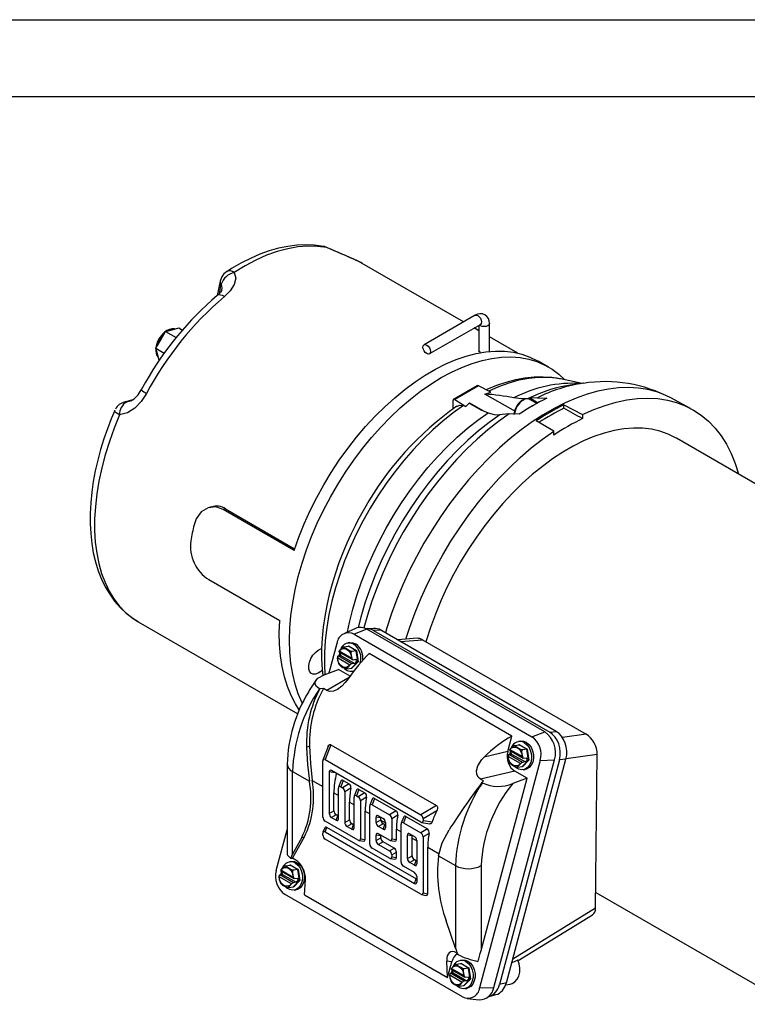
# Model space of a CAD drawing. Header units: inches. Extents: x 0 to 11, y 0 to 8.5.
# Tile 8 of 9: x 6.2 to 8.6, y 5.3 to 8.5. Entities that reach past the tile are written whole.
import ezdxf

# ---------------------------------------------------------------- set-up
doc = ezdxf.new("R2010")
doc.units = ezdxf.units.IN
doc.header["$MEASUREMENT"] = 0
doc.layers.add('TEXT', color=140, linetype='Continuous', lineweight=25)

msp = doc.modelspace()

# ---------------------------------------------------------------- linework, layer by layer
at = {"color": 7, "linetype": 'Continuous'}
msp.add_line((0.0001, 8.50011), (11.0001, 8.50011), dxfattribs=at)
for p, q in [((7.21297, 7.75621), (7.2109, 7.75653)), ((7.32684, 7.70502), (7.31143, 7.71316)), ((7.65758, 7.51409), (7.32684, 7.70502)), ((6.86326, 7.64678), (6.85373, 7.60021)), ((6.86062, 7.60675), (6.86674, 7.6367)), ((6.86775, 7.61726), (6.86742, 7.61569)), ((7.69508, 7.53574), (7.52846, 7.43955)), ((6.68524, 7.48277), (6.7068, 7.48854)), ((6.7068, 7.48854), (6.72836, 7.49432)), ((6.72836, 7.49432), (6.74001, 7.48759)), ((7.54568, 7.40972), (7.71231, 7.50591)), ((7.70735, 7.48536), (7.69203, 7.4942)), ((7.70735, 7.50304), (7.70735, 7.41959)), ((7.7418, 7.41746), (7.7418, 7.50877)), ((6.65368, 7.42809), (6.66946, 7.45543)), ((6.66946, 7.45543), (6.68524, 7.48277)), ((6.68524, 7.48277), (6.71951, 7.46298)), ((7.83414, 7.41217), (7.7418, 7.46547)), ((6.65368, 7.42809), (6.68104, 7.4123)), ((6.65945, 7.40653), (6.65368, 7.42809)), ((6.66431, 7.38839), (6.65945, 7.40653)), ((7.93427, 7.36686), (7.90087, 7.38615)), ((7.97376, 7.32789), (7.97088, 7.32846)), ((8.04445, 7.31349), (7.97376, 7.32789)), ((6.61986, 7.31762), (6.60574, 7.29201)), ((7.70138, 7.30551), (7.62461, 7.2612)), ((7.70643, 7.30524), (7.62916, 7.26063)), ((7.74627, 7.2853), (7.70643, 7.30524)), ((8.04894, 7.3141), (8.01206, 7.30907)), ((7.62916, 7.26063), (7.66503, 7.2384)), ((7.72653, 7.27858), (7.74627, 7.2853)), ((7.86788, 7.26406), (7.87567, 7.26481)), ((7.89629, 7.24788), (7.87326, 7.26118)), ((7.89814, 7.26672), (7.87567, 7.26481)), ((7.87567, 7.26481), (7.9003, 7.25008)), ((7.89814, 7.26672), (7.9289, 7.26478)), ((8.39815, 7.23146), (8.3333, 7.26618)), ((6.57831, 7.25969), (6.55151, 7.25251)), ((6.55858, 7.25335), (6.57401, 7.25748)), ((6.56814, 7.2555), (6.55858, 7.25335)), ((6.57195, 7.25636), (6.56814, 7.2555)), ((7.62268, 7.25675), (7.62268, 7.23028)), ((7.66503, 7.2384), (7.65689, 7.24099)), ((7.66503, 7.2384), (7.67651, 7.24971)), ((7.67651, 7.24971), (7.72043, 7.22548)), ((7.98486, 7.24345), (8.04557, 7.21184)), ((7.98486, 7.23208), (7.98486, 7.24345)), ((7.7833, 7.21148), (7.77567, 7.21083)), ((7.80657, 7.21385), (7.7833, 7.21148)), ((7.83843, 7.21255), (7.80657, 7.21385)), ((8.04557, 7.21184), (8.04557, 7.19868)), ((7.95143, 7.1575), (7.89382, 7.19089)), ((7.95143, 7.14433), (7.95143, 7.1575)), ((9.42889, 6.51285), (8.35219, 7.13441)), ((6.83528, 6.91051), (6.82777, 6.90849)), ((6.88095, 6.90405), (6.87343, 6.90203)), ((7.10449, 6.76864), (6.87343, 6.90203)), ((6.88095, 6.90405), (7.10629, 6.77397)), ((6.8266, 6.67316), (7.05766, 6.53977)), ((6.59617, 6.53575), (7.11658, 6.23533)), ((7.30489, 6.51385), (7.26871, 6.49783)), ((7.34181, 6.5111), (7.30005, 6.4955)), ((7.30005, 6.4955), (7.88049, 6.16042)), ((7.36397, 6.51424), (7.34024, 6.51302)), ((7.92225, 6.17602), (7.34181, 6.5111)), ((7.38738, 6.50825), (7.36365, 6.50703)), ((7.36365, 6.50703), (7.93826, 6.17532)), ((7.95944, 6.17801), (7.38738, 6.50825)), ((7.21852, 6.36873), (7.24455, 6.46633)), ((7.28668, 6.46753), (7.28014, 6.4665)), ((7.50614, 6.48163), (7.44289, 6.4762)), ((7.45188, 6.47102), (7.52301, 6.47712)), ((7.52301, 6.47712), (8.05762, 6.16849)), ((7.24813, 6.42421), (7.25716, 6.42562)), ((7.25064, 6.43778), (7.29523, 6.41204)), ((7.2519, 6.44034), (7.25143, 6.44023)), ((7.2519, 6.44034), (7.29236, 6.41698)), ((7.25245, 6.42488), (7.25356, 6.43609)), ((7.25592, 6.43411), (7.2563, 6.43451)), ((7.25716, 6.42562), (7.25592, 6.43411)), ((7.25716, 6.42562), (7.30212, 6.39967)), ((7.26721, 6.45367), (7.2818, 6.45596)), ((7.2813, 6.45589), (7.28209, 6.4567)), ((7.2818, 6.45596), (7.28209, 6.4567)), ((7.30731, 6.44123), (7.2818, 6.45596)), ((7.28209, 6.4567), (7.30809, 6.44169)), ((7.30731, 6.44123), (7.29273, 6.43894)), ((7.30809, 6.44169), (7.30731, 6.44123)), ((7.31251, 6.40553), (7.30731, 6.44123)), ((7.30809, 6.44169), (7.31339, 6.40531)), ((7.81523, 6.16264), (7.34893, 6.43183)), ((7.24563, 6.41849), (7.24592, 6.41793)), ((7.28638, 6.39457), (7.24592, 6.41793)), ((7.2931, 6.39825), (7.24813, 6.42421)), ((7.24967, 6.3991), (7.2518, 6.39575)), ((7.28638, 6.39457), (7.28688, 6.39468)), ((7.2922, 6.38455), (7.31251, 6.40553)), ((7.29267, 6.41642), (7.29236, 6.41698)), ((7.31339, 6.40531), (7.29269, 6.38394)), ((7.30212, 6.39967), (7.2931, 6.39825)), ((7.29669, 6.41173), (7.30572, 6.41315)), ((7.30695, 6.40465), (7.30212, 6.39967)), ((7.30572, 6.41315), (7.30695, 6.40465)), ((7.30695, 6.40465), (7.31251, 6.40553)), ((7.31251, 6.40553), (7.31339, 6.40531)), ((7.20257, 6.36276), (7.24922, 6.3802)), ((7.28708, 6.35835), (7.24922, 6.3802)), ((7.27761, 6.38226), (7.2922, 6.38455)), ((7.29269, 6.38394), (7.29175, 6.38448)), ((7.2922, 6.38455), (7.29269, 6.38394)), ((7.29464, 6.37413), (7.2992, 6.37485)), ((7.28387, 6.35378), (7.21105, 6.31175)), ((7.18807, 6.3165), (7.18687, 6.31719)), ((7.20047, 6.31786), (7.18807, 6.3165)), ((7.21105, 6.31175), (7.20047, 6.31786)), ((7.88049, 6.16042), (7.92225, 6.17602)), ((7.93826, 6.17532), (7.95944, 6.17801)), ((8.05762, 6.16849), (7.98014, 6.15783)), ((7.80172, 6.11197), (7.81523, 6.16264)), ((7.84345, 6.14611), (7.83691, 6.14508)), ((7.15479, 6.1298), (7.1453, 6.12541)), ((7.21594, 6.12918), (7.19873, 6.08451)), ((7.22458, 6.13461), (7.20582, 6.08592)), ((7.22458, 6.13461), (7.56911, 5.93572)), ((7.80172, 6.11197), (7.72418, 6.09405)), ((7.80491, 6.10279), (7.81393, 6.1042)), ((7.80742, 6.11636), (7.85201, 6.09062)), ((7.80868, 6.11891), (7.8082, 6.11881)), ((7.80868, 6.11891), (7.84914, 6.09556)), ((7.80923, 6.10346), (7.81034, 6.11467)), ((7.8127, 6.11269), (7.81308, 6.11309)), ((7.81393, 6.1042), (7.8127, 6.11269)), ((7.81393, 6.1042), (7.8589, 6.07825)), ((7.82399, 6.13225), (7.83857, 6.13454)), ((7.83808, 6.13446), (7.83887, 6.13528)), ((7.83857, 6.13454), (7.83887, 6.13528)), ((7.86409, 6.11981), (7.83857, 6.13454)), ((7.83887, 6.13528), (7.86486, 6.12027)), ((7.86409, 6.11981), (7.8495, 6.11752)), ((7.86486, 6.12027), (7.86409, 6.11981)), ((7.86929, 6.08411), (7.86409, 6.11981)), ((7.86486, 6.12027), (7.87016, 6.08389)), ((7.19825, 5.89838), (7.19825, 6.08155)), ((7.20582, 6.08592), (7.51756, 5.90596)), ((7.9077, 6.0835), (7.70965, 5.34084)), ((7.75626, 5.34274), (7.9543, 6.08541)), ((7.97027, 6.08483), (7.77489, 5.35216)), ((7.79694, 5.35813), (7.99145, 6.08753)), ((7.80241, 6.09707), (7.8027, 6.09651)), ((7.84316, 6.07315), (7.8027, 6.09651)), ((7.84987, 6.07683), (7.80491, 6.10279)), ((7.80645, 6.07768), (7.80858, 6.07433)), ((7.84316, 6.07315), (7.84365, 6.07326)), ((7.84897, 6.06313), (7.86929, 6.08411)), ((7.84945, 6.095), (7.84914, 6.09556)), ((7.87016, 6.08389), (7.84946, 6.06252)), ((7.8589, 6.07825), (7.84987, 6.07683)), ((7.85347, 6.09031), (7.86249, 6.09172)), ((7.86373, 6.08323), (7.8589, 6.07825)), ((7.86249, 6.09172), (7.86373, 6.08323)), ((7.86373, 6.08323), (7.86929, 6.08411)), ((7.86929, 6.08411), (7.87016, 6.08389)), ((7.9077, 6.0835), (7.9543, 6.08541)), ((7.99145, 6.08753), (7.97027, 6.08483)), ((8.09332, 6.10286), (7.9918, 6.08889)), ((8.08811, 5.60238), (8.09332, 6.10286)), ((7.08201, 6.07101), (7.08201, 5.77686)), ((7.09931, 6.0469), (7.15438, 6.01511)), ((7.09931, 5.77722), (7.09931, 6.0469)), ((7.2189, 6.04578), (7.2189, 5.9103)), ((7.2397, 6.04252), (7.2189, 6.04578)), ((7.51756, 5.88211), (7.22647, 6.05016)), ((7.82426, 6.04824), (7.71233, 6.02237)), ((7.86446, 6.02503), (7.82426, 6.04824)), ((7.83439, 6.06084), (7.84897, 6.06313)), ((7.84946, 6.06252), (7.84852, 6.06306)), ((7.84897, 6.06313), (7.84946, 6.06252)), ((7.85142, 6.05271), (7.85796, 6.05374)), ((7.16323, 6.01803), (7.19825, 5.99782)), ((7.25721, 6.01544), (7.24977, 5.99611)), ((7.26481, 6.01817), (7.25686, 5.99752)), ((7.26481, 6.01817), (7.28423, 6.00696)), ((7.72291, 6.01626), (7.71233, 6.02237)), ((7.71455, 5.46284), (7.86446, 6.02503)), ((7.7174, 6.01092), (7.72291, 6.01626)), ((7.71859, 6.01023), (7.7174, 6.01092)), ((7.86446, 6.02503), (7.81781, 6.00759)), ((7.23421, 5.91914), (7.23421, 5.97706)), ((7.23421, 5.97706), (7.24929, 5.96835)), ((7.24929, 5.89276), (7.24929, 5.99315)), ((7.25686, 5.99752), (7.26237, 5.99434)), ((7.28423, 6.00696), (7.26237, 5.99434)), ((7.28966, 5.99262), (7.26994, 5.98123)), ((7.26994, 5.98123), (7.26994, 5.88084)), ((7.30825, 5.98597), (7.30081, 5.96665)), ((7.31585, 5.9887), (7.30789, 5.96806)), ((7.33526, 5.9775), (7.31341, 5.96488)), ((7.31585, 5.9887), (7.33526, 5.9775)), ((7.28525, 5.88968), (7.28525, 5.9476)), ((7.28525, 5.9476), (7.30033, 5.93889)), ((7.30033, 5.8633), (7.30033, 5.96369)), ((7.30789, 5.96806), (7.31341, 5.96488)), ((7.3407, 5.96316), (7.32098, 5.95177)), ((7.32098, 5.95177), (7.32098, 5.82753)), ((7.35929, 5.95651), (7.35184, 5.93719)), ((7.36689, 5.95924), (7.35893, 5.9386)), ((7.36689, 5.95924), (7.43734, 5.91857)), ((7.2189, 5.9103), (7.23421, 5.91914)), ((7.33628, 5.82512), (7.33628, 5.91813)), ((7.33628, 5.91813), (7.35136, 5.90943)), ((7.35136, 5.80999), (7.35136, 5.93423)), ((7.35893, 5.9386), (7.41548, 5.90595)), ((7.43734, 5.91857), (7.41548, 5.90595)), ((7.56911, 5.93572), (7.51756, 5.90596)), ((7.57015, 5.91884), (7.52513, 5.89285)), ((7.31341, 5.82316), (7.20582, 5.88527)), ((7.24178, 5.90603), (7.22647, 5.89719)), ((7.22647, 5.89719), (7.24172, 5.88839)), ((7.24172, 5.88839), (7.24729, 5.90285)), ((7.24729, 5.90285), (7.24178, 5.90603)), ((7.26994, 5.88084), (7.28525, 5.88968)), ((7.37201, 5.88085), (7.37201, 5.89846)), ((7.38744, 5.89603), (7.37201, 5.89846)), ((7.37201, 5.88085), (7.38732, 5.88969)), ((7.37958, 5.90283), (7.39483, 5.89403)), ((7.38732, 5.88969), (7.38744, 5.89603)), ((7.38732, 5.88969), (7.38737, 5.88864)), ((7.38737, 5.88864), (7.4024, 5.87996)), ((7.4024, 5.88092), (7.4024, 5.86331)), ((7.44278, 5.90423), (7.42305, 5.89284)), ((7.42305, 5.89284), (7.42305, 5.82754)), ((7.46137, 5.89758), (7.45392, 5.87826)), ((7.46896, 5.90031), (7.46101, 5.87967)), ((7.46101, 5.87967), (7.51756, 5.84702)), ((7.46896, 5.90031), (7.53942, 5.85964)), ((7.52036, 5.88105), (7.5473, 5.87682)), ((7.52513, 5.89285), (7.52513, 5.88648)), ((7.55466, 5.88185), (7.52513, 5.88648)), ((7.0465, 5.72366), (7.08201, 5.85681)), ((7.2043, 5.86323), (7.19873, 5.84877)), ((7.20582, 5.85018), (7.21139, 5.86464)), ((7.20582, 5.85018), (7.49691, 5.68214)), ((7.50248, 5.69659), (7.21139, 5.86464)), ((7.29281, 5.87657), (7.27751, 5.86773)), ((7.27751, 5.86773), (7.29276, 5.85893)), ((7.29276, 5.85893), (7.29833, 5.87338)), ((7.29833, 5.87338), (7.29281, 5.87657)), ((7.39489, 5.87658), (7.37958, 5.86774)), ((7.39483, 5.85894), (7.37958, 5.86774)), ((7.39483, 5.85894), (7.4004, 5.87339)), ((7.4004, 5.87339), (7.39489, 5.87658)), ((7.43836, 5.82513), (7.43836, 5.8592)), ((7.43836, 5.8592), (7.45344, 5.8505)), ((7.45344, 5.75106), (7.45344, 5.8753)), ((7.53942, 5.85964), (7.51756, 5.84702)), ((7.12969, 5.83162), (7.09931, 5.77722)), ((7.09949, 5.7642), (7.13833, 5.83372)), ((7.12969, 5.83162), (7.13833, 5.83372)), ((7.19825, 5.83944), (7.19825, 5.84581)), ((7.51756, 5.64637), (7.20582, 5.82633)), ((7.31621, 5.82209), (7.33152, 5.81969)), ((7.32098, 5.82753), (7.33628, 5.82512)), ((7.37201, 5.82191), (7.37201, 5.83952)), ((7.38732, 5.83712), (7.37201, 5.83952)), ((7.37201, 5.82191), (7.38732, 5.83075)), ((7.41548, 5.82317), (7.37958, 5.84389)), ((7.39489, 5.81764), (7.37958, 5.8088)), ((7.38732, 5.83075), (7.38732, 5.83712)), ((7.43079, 5.79692), (7.39489, 5.81764)), ((7.41829, 5.8221), (7.43359, 5.8197)), ((7.42305, 5.82754), (7.43836, 5.82513)), ((7.47409, 5.76298), (7.47409, 5.83953)), ((7.48952, 5.83711), (7.47409, 5.83953)), ((7.48166, 5.8439), (7.49691, 5.8351)), ((7.4894, 5.82974), (7.48952, 5.83711)), ((7.4894, 5.77182), (7.4894, 5.82974)), ((7.4894, 5.82974), (7.50448, 5.82104)), ((7.50448, 5.82199), (7.50448, 5.74544)), ((7.54485, 5.8453), (7.52513, 5.83391)), ((7.52513, 5.83391), (7.52513, 5.65074)), ((7.41548, 5.76423), (7.35893, 5.79688)), ((7.37958, 5.8088), (7.41548, 5.78808)), ((7.41548, 5.78808), (7.43079, 5.79692)), ((7.42305, 5.77497), (7.43836, 5.78381)), ((7.43836, 5.7662), (7.43836, 5.78381)), ((7.54044, 5.64833), (7.54044, 5.80028)), ((7.54044, 5.80028), (7.5779, 5.77865)), ((7.09625, 5.75343), (7.08971, 5.7524)), ((7.093, 5.76483), (7.09949, 5.7642)), ((7.10977, 5.75827), (7.09949, 5.7642)), ((7.41829, 5.76317), (7.43359, 5.76076)), ((7.42305, 5.77497), (7.42305, 5.7686)), ((7.42305, 5.7686), (7.43836, 5.7662)), ((7.47409, 5.76298), (7.4894, 5.77182)), ((7.49697, 5.75871), (7.48166, 5.74987)), ((7.49691, 5.74107), (7.50248, 5.75553)), ((7.50248, 5.75553), (7.49697, 5.75871)), ((7.57595, 5.77174), (7.63103, 5.73994)), ((7.06022, 5.72367), (7.1048, 5.69793)), ((7.06147, 5.72623), (7.061, 5.72613)), ((7.06147, 5.72623), (7.10193, 5.70287)), ((7.06202, 5.71078), (7.06313, 5.72199)), ((7.06549, 5.72001), (7.06588, 5.72041)), ((7.06673, 5.71152), (7.06549, 5.72001)), ((7.07678, 5.73957), (7.09137, 5.74186)), ((7.09087, 5.74178), (7.09166, 5.7426)), ((7.09137, 5.74186), (7.09166, 5.7426)), ((7.11688, 5.72713), (7.09137, 5.74186)), ((7.09166, 5.7426), (7.11766, 5.72759)), ((7.11688, 5.72713), (7.1023, 5.72484)), ((7.11766, 5.72759), (7.11688, 5.72713)), ((7.12208, 5.69142), (7.11688, 5.72713)), ((7.11766, 5.72759), (7.12296, 5.69121)), ((7.49691, 5.71723), (7.46101, 5.73795)), ((7.49691, 5.74107), (7.48166, 5.74987)), ((7.63103, 5.73994), (7.63103, 5.47026)), ((7.71455, 5.73994), (7.71455, 5.46284)), ((7.0552, 5.70439), (7.05549, 5.70383)), ((7.09596, 5.68047), (7.05549, 5.70383)), ((7.0577, 5.7101), (7.06673, 5.71152)), ((7.10267, 5.68415), (7.0577, 5.7101)), ((7.06673, 5.71152), (7.11169, 5.68556)), ((7.10177, 5.67045), (7.12208, 5.69142)), ((7.10224, 5.70231), (7.10193, 5.70287)), ((7.12296, 5.69121), (7.10226, 5.66983)), ((7.10626, 5.69762), (7.11529, 5.69904)), ((7.11652, 5.69055), (7.11169, 5.68556)), ((7.11529, 5.69904), (7.11652, 5.69055)), ((7.11652, 5.69055), (7.12208, 5.69142)), ((7.12208, 5.69142), (7.12296, 5.69121)), ((7.13898, 5.64453), (7.14169, 5.69484)), ((7.49691, 5.68214), (7.50248, 5.69659)), ((7.50448, 5.70411), (7.50448, 5.68651)), ((7.05924, 5.68499), (7.06137, 5.68164)), ((7.08718, 5.66816), (7.10177, 5.67045)), ((7.09596, 5.68047), (7.09645, 5.68058)), ((7.10226, 5.66983), (7.10132, 5.67038)), ((7.10177, 5.67045), (7.10226, 5.66983)), ((7.11169, 5.68556), (7.10267, 5.68415)), ((7.10421, 5.66003), (7.11075, 5.66106)), ((7.65415, 5.31167), (7.07371, 5.64675)), ((7.13898, 5.64453), (7.60528, 5.37534)), ((7.52036, 5.6453), (7.53567, 5.6429)), ((7.52513, 5.65074), (7.54044, 5.64833)), ((8.08864, 5.65286), (8.72145, 5.28754)), ((7.81761, 5.43562), (8.08811, 5.60238)), ((7.63103, 5.47026), (7.60065, 5.55974)), ((7.8354, 5.43019), (8.07794, 5.5797)), ((7.63449, 5.45535), (7.63692, 5.45395)), ((7.65303, 5.43201), (7.64649, 5.43098)), ((7.83459, 5.43202), (7.81433, 5.42332)), ((7.60528, 5.37534), (7.60257, 5.42878)), ((7.61879, 5.426), (7.60257, 5.42878)), ((7.60528, 5.37534), (7.61879, 5.426)), ((7.61699, 5.40225), (7.66158, 5.37651)), ((7.61825, 5.40481), (7.61777, 5.40471)), ((7.61825, 5.40481), (7.65871, 5.38145)), ((7.6188, 5.38936), (7.61991, 5.40057)), ((7.62227, 5.39859), (7.62265, 5.39899)), ((7.62351, 5.3901), (7.62227, 5.39859)), ((7.63356, 5.41815), (7.64814, 5.42044)), ((7.64765, 5.42036), (7.64844, 5.42118)), ((7.64814, 5.42044), (7.64844, 5.42118)), ((7.67366, 5.40571), (7.64814, 5.42044)), ((7.64844, 5.42118), (7.67444, 5.40617)), ((7.67366, 5.40571), (7.65907, 5.40342)), ((7.67444, 5.40617), (7.67366, 5.40571)), ((7.67886, 5.37), (7.67366, 5.40571)), ((7.67444, 5.40617), (7.67973, 5.36979)), ((7.61198, 5.38297), (7.61227, 5.38241)), ((7.65273, 5.35905), (7.61227, 5.38241)), ((7.61448, 5.38868), (7.62351, 5.3901)), ((7.65944, 5.36273), (7.61448, 5.38868)), ((7.62351, 5.3901), (7.66847, 5.36414)), ((7.65854, 5.34903), (7.67886, 5.37)), ((7.65902, 5.38089), (7.65871, 5.38145)), ((7.67973, 5.36979), (7.65903, 5.34841)), ((7.66304, 5.3762), (7.67206, 5.37762)), ((7.6733, 5.36913), (7.66847, 5.36414)), ((7.67206, 5.37762), (7.6733, 5.36913)), ((7.6733, 5.36913), (7.67886, 5.37)), ((7.67886, 5.37), (7.67973, 5.36979)), ((7.61602, 5.36357), (7.61815, 5.36022)), ((7.64396, 5.34674), (7.65854, 5.34903)), ((7.65273, 5.35905), (7.65322, 5.35916)), ((7.65903, 5.34841), (7.65809, 5.34896)), ((7.65854, 5.34903), (7.65903, 5.34841)), ((7.66847, 5.36414), (7.65944, 5.36273)), ((7.66099, 5.33861), (7.66753, 5.33963)), ((7.70965, 5.34084), (7.75626, 5.34274)), ((7.79694, 5.35813), (7.77489, 5.35216)), ((7.79478, 5.35132), (7.80905, 5.35357)), ((7.6689, 5.30673), (7.70825, 5.30256)), ((7.74094, 5.31312), (7.76299, 5.31909))]:
    msp.add_line(p, q)
at = {"flags": 128}
for points in [[(7.20091, 7.76023), (7.20003, 7.76045), (7.16993, 7.76455), (7.14186, 7.76569), (7.11302, 7.76437), (7.08353, 7.76059), (7.05354, 7.75436), (7.02318, 7.74573), (6.9926, 7.73474), (6.96192, 7.72147), (6.93126, 7.70598), (6.90076, 7.68837), (6.88462, 7.67789)], [(7.2109, 7.75653), (7.18083, 7.76055), (7.14949, 7.76127), (7.11705, 7.75868), (7.08369, 7.7528), (7.04958, 7.74367), (7.01489, 7.73132), (6.97981, 7.71582), (6.94453, 7.69725), (6.90923, 7.67572)], [(7.2109, 7.75653), (7.20374, 7.75959), (7.20089, 7.76028)], [(7.30358, 7.71642), (7.30419, 7.71624), (7.31143, 7.71316)], [(7.32687, 7.70473), (7.32184, 7.70784), (7.30907, 7.71399)], [(6.86885, 7.66152), (6.86412, 7.65033), (6.86331, 7.64676)], [(6.90923, 7.67572), (6.91422, 7.65643), (6.90942, 7.63608), (6.89641, 7.61589), (6.87705, 7.5968)], [(6.86836, 7.61745), (6.86395, 7.60986), (6.85305, 7.5997)], [(6.86674, 7.6367), (6.86916, 7.62395), (6.86775, 7.61726)], [(6.87705, 7.5968), (6.87041, 7.60005), (6.86431, 7.60183), (6.85899, 7.60208), (6.85465, 7.60078), (6.85308, 7.59973)], [(7.69508, 7.53574), (7.69903, 7.53651), (7.70369, 7.53489)], [(7.70369, 7.53489), (7.70835, 7.53113), (7.71231, 7.5258), (7.71495, 7.51971), (7.71587, 7.51379), (7.71495, 7.50894), (7.71231, 7.50591), (7.71231, 7.50591)], [(6.71515, 7.49078), (6.71434, 7.49109), (6.70603, 7.49148), (6.69756, 7.48958), (6.68971, 7.48594), (6.6818, 7.4804), (6.67616, 7.47519), (6.67158, 7.47005), (6.66651, 7.46315), (6.66377, 7.45871)], [(7.7418, 7.50875), (7.74049, 7.50496), (7.73675, 7.50173), (7.73116, 7.49958), (7.72457, 7.49882), (7.71798, 7.49958), (7.71239, 7.50173), (7.7093, 7.50417)], [(7.71226, 7.50586), (7.71305, 7.50629), (7.71356, 7.50649), (7.71353, 7.50648)], [(6.66377, 7.45871), (6.6583, 7.44742), (6.6566, 7.44273), (6.65453, 7.43504), (6.65338, 7.42734), (6.65326, 7.41949), (6.6544, 7.41187), (6.65698, 7.40478), (6.66117, 7.39856), (6.66171, 7.39811)], [(7.53707, 7.41057), (7.53241, 7.41433), (7.52846, 7.41966), (7.52582, 7.42575), (7.52489, 7.43167), (7.52582, 7.43651), (7.52846, 7.43955), (7.53241, 7.44032), (7.53707, 7.4387), (7.54173, 7.43494), (7.54569, 7.42961), (7.54833, 7.42352), (7.54925, 7.4176), (7.54833, 7.41276), (7.54569, 7.40972), (7.54173, 7.40895), (7.53707, 7.41057)], [(7.13134, 6.26945), (7.13053, 6.27113), (7.11813, 6.30027), (7.10791, 6.33156), (7.09991, 6.36485), (7.09417, 6.39999), (7.09072, 6.43681), (7.08956, 6.47514), (7.09072, 6.5148), (7.09417, 6.5556), (7.09991, 6.59737), (7.10791, 6.6399), (7.11813, 6.68299), (7.13053, 6.72644), (7.14504, 6.77005), (7.1616, 6.81362), (7.18013, 6.85695), (7.20055, 6.89982), (7.22276, 6.94205), (7.24665, 6.98343), (7.27211, 7.02378), (7.29904, 7.06289), (7.32729, 7.1006), (7.35674, 7.13673), (7.38726, 7.1711), (7.41869, 7.20356), (7.45089, 7.23396), (7.48372, 7.26214), (7.51702, 7.288), (7.55063, 7.31139), (7.5844, 7.33222), (7.61817, 7.35038), (7.65178, 7.36579), (7.68508, 7.37838), (7.7179, 7.3881), (7.75011, 7.39489), (7.78154, 7.39872), (7.81206, 7.39957), (7.84151, 7.39745), (7.86976, 7.39237), (7.89668, 7.38433), (7.92215, 7.37339), (7.94604, 7.35959), (7.96825, 7.343), (7.9873, 7.32513)], [(7.10449, 6.76864), (7.12002, 6.81207), (7.13753, 6.85534), (7.15696, 6.89827), (7.17821, 6.94065), (7.20118, 6.98229), (7.22576, 7.023), (7.25185, 7.06258), (7.27933, 7.10085), (7.30805, 7.13765), (7.3379, 7.17279), (7.36874, 7.20612), (7.40042, 7.23748), (7.43279, 7.26672), (7.46571, 7.29372), (7.49902, 7.31834), (7.53258, 7.34047), (7.56622, 7.36002), (7.59978, 7.37688), (7.63313, 7.39099), (7.66609, 7.40227), (7.69852, 7.41068), (7.73027, 7.41618), (7.76119, 7.41873), (7.79114, 7.41833), (7.81998, 7.41499), (7.84758, 7.40871), (7.87381, 7.39952), (7.89854, 7.38747), (7.90087, 7.38615)], [(7.71239, 7.41422), (7.70918, 7.41651), (7.70754, 7.41869), (7.70756, 7.41959)], [(7.97031, 7.32832), (7.94583, 7.33226), (7.91715, 7.33414), (7.88766, 7.33355), (7.85749, 7.33047), (7.82678, 7.32489), (7.79567, 7.31685), (7.76434, 7.30638), (7.7329, 7.29357), (7.73129, 7.2928)], [(7.97088, 7.32846), (7.96121, 7.33013), (7.93182, 7.33304), (7.90131, 7.33292), (7.86983, 7.32977), (7.83752, 7.3236), (7.80455, 7.31445), (7.77107, 7.30235), (7.73973, 7.28857)], [(8.3333, 7.26618), (8.31517, 7.27503), (8.28735, 7.28561), (8.25813, 7.29332), (8.22763, 7.29811), (8.19597, 7.29997), (8.16328, 7.2989), (8.12968, 7.2949), (8.09531, 7.28798), (8.06031, 7.27817), (8.0248, 7.26551), (7.98895, 7.25005), (7.95287, 7.23185), (7.91673, 7.21098), (7.88065, 7.18753), (7.8448, 7.16159), (7.80929, 7.13326), (7.77429, 7.10265), (7.73992, 7.06989), (7.70632, 7.03511), (7.67363, 6.99843), (7.64197, 6.96002), (7.61147, 6.92001), (7.58225, 6.87857), (7.55443, 6.83587), (7.52812, 6.79206), (7.50341, 6.74733), (7.48042, 6.70186), (7.45922, 6.65581), (7.43991, 6.60938), (7.42255, 6.56275), (7.40723, 6.5161), (7.40231, 6.49963)], [(6.62312, 7.28091), (6.60581, 7.25438), (6.58483, 7.23232), (6.56086, 7.21692), (6.53529, 7.21055)], [(7.82353, 7.224), (7.81931, 7.22638), (7.72653, 7.27858)], [(7.86788, 7.26406), (7.84596, 7.26335), (7.82164, 7.26609)], [(7.87447, 7.26031), (7.87407, 7.26068), (7.86759, 7.26325), (7.86068, 7.26331), (7.85401, 7.2614), (7.8469, 7.25745), (7.84161, 7.25319), (7.83758, 7.2491), (7.83332, 7.24378), (7.82963, 7.23806)], [(8.04557, 7.21184), (8.0824, 7.22823), (8.11887, 7.2417), (8.15485, 7.25218), (8.19018, 7.25964), (8.22472, 7.26404), (8.25832, 7.26537), (8.29085, 7.26362), (8.32216, 7.2588), (8.35214, 7.25093), (8.38065, 7.24004), (8.40757, 7.22617), (8.43281, 7.20939), (8.45624, 7.18976), (8.47778, 7.16736), (8.49734, 7.14229), (8.51483, 7.11465), (8.53018, 7.08456), (8.54333, 7.05213), (8.55414, 7.01783)], [(6.55858, 7.25335), (6.55351, 7.25296), (6.55159, 7.25253)], [(7.65689, 7.24099), (7.62306, 7.21691), (7.58958, 7.19035), (7.55661, 7.16143), (7.5243, 7.13031), (7.49282, 7.09711), (7.46231, 7.06201), (7.43292, 7.02516), (7.40479, 6.98675), (7.37804, 6.94695), (7.35281, 6.90596), (7.32922, 6.86396), (7.30738, 6.82117), (7.28739, 6.77778), (7.26935, 6.734), (7.25335, 6.69004), (7.23946, 6.64611), (7.22774, 6.60241), (7.21826, 6.55915), (7.21105, 6.51655), (7.20616, 6.4748), (7.2036, 6.4341), (7.20338, 6.39464), (7.20494, 6.36365)], [(7.63525, 7.23839), (7.64435, 7.24242), (7.65689, 7.24099)], [(7.87988, 7.23856), (7.88367, 7.24103), (7.88745, 7.24293)], [(6.51915, 7.22451), (6.508, 7.198), (6.49554, 7.16554), (6.48392, 7.13201), (6.47335, 7.09774), (6.46401, 7.063), (6.45601, 7.02801), (6.44947, 6.99299), (6.44446, 6.95812), (6.44104, 6.92356), (6.43928, 6.88947), (6.43921, 6.85598), (6.44088, 6.82323), (6.44431, 6.79135), (6.44952, 6.76046), (6.45654, 6.7307), (6.46538, 6.70217), (6.47605, 6.675), (6.48854, 6.64932), (6.50285, 6.62525), (6.51896, 6.60289), (6.53686, 6.58237), (6.55653, 6.56379), (6.57797, 6.54728), (6.59591, 6.53619)], [(6.53529, 7.21055), (6.51763, 7.16735), (6.50197, 7.12398), (6.48841, 7.08065), (6.47699, 7.03756), (6.46778, 6.99493), (6.46082, 6.95295), (6.45614, 6.91183), (6.45377, 6.87175), (6.45371, 6.83292), (6.45597, 6.79551), (6.46053, 6.7597), (6.46738, 6.72566), (6.47648, 6.69356), (6.48778, 6.66355), (6.50125, 6.63577), (6.5168, 6.61035), (6.53436, 6.58742), (6.55386, 6.56708), (6.57521, 6.54942), (6.59617, 6.53575)], [(6.53529, 7.21055), (6.52906, 7.21436), (6.52418, 7.21781), (6.52084, 7.22077), (6.51917, 7.22312), (6.51909, 7.22454)], [(7.27895, 6.50237), (7.28537, 6.53319), (7.29631, 6.57714), (7.30939, 6.6214), (7.32455, 6.66578), (7.34174, 6.71008), (7.36087, 6.7541), (7.38186, 6.79765), (7.40462, 6.84054), (7.42904, 6.88258), (7.45502, 6.92357), (7.48244, 6.96334), (7.51117, 7.00171), (7.5411, 7.03851), (7.57209, 7.07358), (7.604, 7.10676), (7.6367, 7.13791), (7.67002, 7.16688), (7.70383, 7.19355), (7.73798, 7.2178)], [(7.77567, 7.21083), (7.74059, 7.18571), (7.70587, 7.15812), (7.67165, 7.12818), (7.63809, 7.09604), (7.60534, 7.06182), (7.57353, 7.02568), (7.54282, 6.98777), (7.51333, 6.94827), (7.48519, 6.90734), (7.45854, 6.86517), (7.43347, 6.82194), (7.41011, 6.77785), (7.38855, 6.73307), (7.3689, 6.68782), (7.35123, 6.64228), (7.33563, 6.59666), (7.32216, 6.55116), (7.31331, 6.51648)], [(7.80657, 7.21385), (7.7714, 7.18884), (7.73656, 7.16142), (7.70219, 7.13171), (7.66845, 7.09983), (7.63546, 7.06591), (7.60338, 7.0301), (7.57231, 6.99253), (7.54241, 6.95336), (7.51379, 6.91277), (7.48656, 6.8709), (7.46084, 6.82795), (7.43674, 6.78407), (7.41436, 6.73946), (7.39378, 6.69431), (7.3751, 6.64878), (7.35839, 6.60308), (7.34372, 6.5574), (7.33203, 6.51537)], [(7.73798, 7.2178), (7.75677, 7.21214), (7.77567, 7.21083)], [(8.35219, 7.13441), (8.34924, 7.13608), (8.32436, 7.14812), (8.298, 7.15731), (8.27027, 7.16359), (8.2413, 7.16695), (8.21122, 7.16736), (8.18017, 7.16482), (8.14829, 7.15935), (8.11573, 7.15097), (8.08263, 7.13973), (8.04915, 7.12566), (8.01544, 7.10883), (7.98165, 7.08933), (7.94794, 7.06724), (7.91446, 7.04266), (7.88136, 7.0157), (7.8488, 6.98649), (7.81692, 6.95516), (7.78587, 6.92185), (7.75578, 6.88671), (7.72681, 6.84991), (7.69908, 6.81162), (7.67271, 6.772), (7.64783, 6.73124), (7.62454, 6.68952), (7.60297, 6.64704), (7.5832, 6.60398), (7.56532, 6.56055), (7.54942, 6.51694), (7.53557, 6.47336), (7.53469, 6.47037)], [(7.46917, 6.47846), (7.48217, 6.51851), (7.49967, 6.56635), (7.51922, 6.61399), (7.54076, 6.66126), (7.5642, 6.70795), (7.58943, 6.75387), (7.61636, 6.79882), (7.64487, 6.84263), (7.67484, 6.88511), (7.70616, 6.92609), (7.73868, 6.96539), (7.77228, 7.00286), (7.80682, 7.03833), (7.84215, 7.07166), (7.87813, 7.10272), (7.91461, 7.13137), (7.95143, 7.1575)], [(6.87343, 6.90203), (6.84896, 6.91016), (6.82409, 6.90738), (6.80175, 6.894), (6.785, 6.87134), (6.77819, 6.85214)], [(7.33403, 6.90533), (7.31182, 6.86504), (7.30329, 6.84849), (7.28976, 6.82079), (7.27657, 6.79181), (7.26344, 6.76054), (7.25087, 6.72778), (7.23915, 6.69391), (7.22849, 6.65927), (7.21906, 6.62412), (7.211, 6.5887), (7.2044, 6.55319), (7.19935, 6.51779), (7.19592, 6.48266), (7.19418, 6.44793), (7.19417, 6.41376), (7.19594, 6.38028), (7.19812, 6.36039)], [(7.12155, 6.24827), (7.10893, 6.26812), (7.09484, 6.29527), (7.08286, 6.32465), (7.07305, 6.35614), (7.06544, 6.38959), (7.06008, 6.42485), (7.05699, 6.46174), (7.05618, 6.50011), (7.05766, 6.53977)], [(7.28668, 6.46753), (7.2959, 6.46732), (7.30523, 6.46375)], [(7.19623, 6.37769), (7.19146, 6.37335), (7.18258, 6.36751), (7.17386, 6.36457), (7.16595, 6.36474), (7.15944, 6.368), (7.15481, 6.37412), (7.15241, 6.38263), (7.15241, 6.39292), (7.15481, 6.40421), (7.15944, 6.41567), (7.16595, 6.42645), (7.17386, 6.43574), (7.18258, 6.44287), (7.19146, 6.4473), (7.19437, 6.44811)], [(7.2519, 6.44034), (7.25699, 6.44528), (7.26333, 6.44806), (7.27019, 6.44815), (7.27668, 6.44572), (7.28256, 6.44101), (7.28754, 6.43408), (7.29092, 6.4257), (7.29236, 6.41698)], [(7.29273, 6.43894), (7.29205, 6.43892), (7.29125, 6.439), (7.28984, 6.43932), (7.28751, 6.44011), (7.28183, 6.44287), (7.27295, 6.44797), (7.2701, 6.44972), (7.26746, 6.45167), (7.26679, 6.45239), (7.26649, 6.45307), (7.26661, 6.45341), (7.26705, 6.45364), (7.26721, 6.45367)], [(7.29267, 6.41642), (7.29127, 6.42616), (7.29072, 6.43371), (7.29087, 6.43562), (7.29131, 6.4374), (7.29174, 6.43824), (7.29234, 6.43881), (7.29273, 6.43894)], [(7.28638, 6.39457), (7.2813, 6.38962), (7.27495, 6.38685), (7.26809, 6.38676), (7.2616, 6.38919), (7.25572, 6.3939), (7.25074, 6.40083), (7.24737, 6.40921), (7.24592, 6.41793)], [(7.27761, 6.38226), (7.27712, 6.38226), (7.27684, 6.38242), (7.27675, 6.38291), (7.27727, 6.3841), (7.28051, 6.38807), (7.28688, 6.39468)], [(7.18687, 6.31719), (7.17748, 6.32455), (7.17303, 6.33246), (7.17337, 6.34066), (7.18191, 6.35176), (7.20257, 6.36276)], [(7.28112, 6.34982), (7.27142, 6.33701), (7.26005, 6.32512), (7.24632, 6.31486), (7.23344, 6.3094), (7.22042, 6.30853), (7.21105, 6.31175)], [(7.85547, 6.1413), (7.86397, 6.13458), (7.871, 6.12521), (7.87604, 6.11389), (7.87872, 6.10146), (7.87883, 6.08884), (7.87637, 6.07696), (7.87153, 6.06672), (7.86465, 6.05886), (7.85626, 6.05396), (7.84696, 6.05241), (7.83746, 6.05429), (7.82846, 6.05949), (7.824, 6.06359)], [(7.84345, 6.14611), (7.85267, 6.1459), (7.86201, 6.14232)], [(7.86201, 6.14232), (7.87051, 6.1356), (7.87754, 6.12624), (7.88258, 6.11492), (7.88526, 6.10249), (7.88537, 6.08987), (7.88291, 6.07799), (7.87807, 6.06774), (7.87119, 6.05988), (7.8628, 6.05499), (7.85796, 6.05374)], [(7.1453, 6.12541), (7.14861, 6.06946), (7.15438, 6.01511)], [(7.15479, 6.1298), (7.1576, 6.07313), (7.16323, 6.01803)], [(7.216, 6.12917), (7.21612, 6.12963), (7.21782, 6.13269), (7.2197, 6.13451), (7.2215, 6.13524), (7.22338, 6.13513), (7.22458, 6.13461)], [(7.80868, 6.11891), (7.81376, 6.12386), (7.82011, 6.12664), (7.82697, 6.12673), (7.83345, 6.1243), (7.83934, 6.11959), (7.84432, 6.11266), (7.84769, 6.10428), (7.84914, 6.09556)], [(7.8495, 6.11752), (7.84882, 6.1175), (7.84802, 6.11758), (7.84662, 6.1179), (7.84429, 6.11869), (7.83861, 6.12145), (7.82973, 6.12655), (7.82687, 6.1283), (7.82424, 6.13025), (7.82357, 6.13097), (7.82327, 6.13165), (7.82339, 6.13199), (7.82382, 6.13222), (7.82399, 6.13225)], [(7.84945, 6.095), (7.84804, 6.10474), (7.84749, 6.11229), (7.84765, 6.1142), (7.84809, 6.11598), (7.84851, 6.11682), (7.84912, 6.11739), (7.8495, 6.11752)], [(7.71233, 6.02237), (7.70477, 6.02913), (7.70044, 6.03863), (7.69966, 6.04959), (7.70382, 6.06567), (7.71735, 6.08679), (7.72418, 6.09405)], [(7.84316, 6.07315), (7.83807, 6.0682), (7.83173, 6.06543), (7.82487, 6.06534), (7.81838, 6.06777), (7.8125, 6.07248), (7.80752, 6.07941), (7.80414, 6.08779), (7.8027, 6.09651)], [(7.83439, 6.06084), (7.8339, 6.06084), (7.83362, 6.061), (7.83353, 6.06149), (7.83404, 6.06268), (7.83729, 6.06665), (7.84365, 6.07326)], [(7.56911, 5.93572), (7.57073, 5.93437), (7.57191, 5.93237), (7.57248, 5.93015), (7.57252, 5.92669), (7.57134, 5.92165), (7.57015, 5.91884)], [(7.3878, 5.89808), (7.38765, 5.89772), (7.38744, 5.89603)], [(7.57595, 5.77174), (7.58786, 5.81416), (7.6102, 5.85703)], [(7.48988, 5.83916), (7.48972, 5.8388), (7.48952, 5.83711)], [(7.09625, 5.75343), (7.10547, 5.75322), (7.11481, 5.74964)], [(7.06147, 5.72623), (7.06656, 5.73118), (7.0729, 5.73395), (7.07976, 5.73405), (7.08625, 5.73161), (7.09213, 5.72691), (7.09712, 5.71998), (7.10049, 5.71159), (7.10193, 5.70287)], [(7.1023, 5.72484), (7.10162, 5.72481), (7.10082, 5.7249), (7.09942, 5.72521), (7.09708, 5.72601), (7.0914, 5.72877), (7.08252, 5.73387), (7.07967, 5.73562), (7.07703, 5.73757), (7.07637, 5.73829), (7.07607, 5.73897), (7.07618, 5.73931), (7.07662, 5.73954), (7.07678, 5.73957)], [(7.10827, 5.74861), (7.11677, 5.74189), (7.1238, 5.73253), (7.12884, 5.72121), (7.13151, 5.70878), (7.13163, 5.69616), (7.12917, 5.68428), (7.12432, 5.67403), (7.11745, 5.66617), (7.10905, 5.66128), (7.09976, 5.65972), (7.09026, 5.66161), (7.08126, 5.66681), (7.0768, 5.67091)], [(7.10224, 5.70231), (7.10084, 5.71206), (7.10029, 5.71961), (7.10044, 5.72151), (7.10088, 5.7233), (7.10131, 5.72413), (7.10191, 5.72471), (7.1023, 5.72484)], [(7.11481, 5.74964), (7.12331, 5.74292), (7.13034, 5.73355), (7.13538, 5.72223), (7.13805, 5.7098), (7.13817, 5.69718), (7.13571, 5.68531), (7.13086, 5.67506), (7.12399, 5.6672), (7.11559, 5.66231), (7.11075, 5.66106)], [(7.09596, 5.68047), (7.09087, 5.67552), (7.08452, 5.67275), (7.07766, 5.67265), (7.07118, 5.67509), (7.06529, 5.6798), (7.06031, 5.68672), (7.05694, 5.69511), (7.05549, 5.70383)], [(7.08718, 5.66816), (7.0867, 5.66816), (7.08642, 5.66831), (7.08632, 5.66881), (7.08684, 5.66999), (7.09008, 5.67397), (7.09645, 5.68058)], [(7.65303, 5.43201), (7.66224, 5.4318), (7.67158, 5.42822)], [(7.80905, 5.35357), (7.81547, 5.35532), (7.82443, 5.36072), (7.83187, 5.36906), (7.83732, 5.37983), (7.84044, 5.39233), (7.84102, 5.40576), (7.83903, 5.41928), (7.83459, 5.43202)], [(7.61825, 5.40481), (7.62333, 5.40976), (7.62968, 5.41253), (7.63654, 5.41263), (7.64303, 5.41019), (7.64891, 5.40549), (7.65389, 5.39856), (7.65726, 5.39017), (7.65871, 5.38145)], [(7.65907, 5.40342), (7.65839, 5.40339), (7.65759, 5.40348), (7.65619, 5.40379), (7.65386, 5.40459), (7.64818, 5.40735), (7.6393, 5.41245), (7.63644, 5.4142), (7.63381, 5.41615), (7.63314, 5.41687), (7.63284, 5.41755), (7.63296, 5.41789), (7.6334, 5.41812), (7.63356, 5.41815)], [(7.66504, 5.42719), (7.67354, 5.42047), (7.68057, 5.41111), (7.68561, 5.39979), (7.68829, 5.38736), (7.6884, 5.37474), (7.68595, 5.36286), (7.6811, 5.35261), (7.67422, 5.34475), (7.66583, 5.33986), (7.65654, 5.3383), (7.64704, 5.34019), (7.63803, 5.34539), (7.63358, 5.34949)], [(7.65902, 5.38089), (7.65762, 5.39064), (7.65706, 5.39818), (7.65722, 5.40009), (7.65766, 5.40188), (7.65809, 5.40271), (7.65869, 5.40329), (7.65907, 5.40342)], [(7.67158, 5.42822), (7.68008, 5.4215), (7.68711, 5.41213), (7.69215, 5.40081), (7.69483, 5.38838), (7.69494, 5.37576), (7.69249, 5.36389), (7.68764, 5.35364), (7.68076, 5.34578), (7.67237, 5.34089), (7.66753, 5.33963)], [(7.65273, 5.35905), (7.64765, 5.3541), (7.6413, 5.35133), (7.63444, 5.35123), (7.62795, 5.35367), (7.62207, 5.35837), (7.61709, 5.3653), (7.61371, 5.37369), (7.61227, 5.38241)], [(7.64396, 5.34674), (7.64347, 5.34674), (7.64319, 5.34689), (7.6431, 5.34739), (7.64361, 5.34857), (7.64686, 5.35255), (7.65322, 5.35916)]]:
    msp.add_lwpolyline(points, dxfattribs=at)
for centre, radius, start, end in [((5.58046, 3.83954), 4.24278, 65.92194, 67.40057), ((-2.67285, -14.90599), 24.72455, 66.202338, 66.431777), ((6.89496, 7.65709), 0.02347, 52.55673, 116.20886), ((6.87496, 7.64519), 0.01181, 172.28085, 225.93021), ((6.92359, 7.61745), 0.06001, 103.84347, 161.29378), ((6.90767, 7.64003), 0.04438, 121.1619, 151.03695), ((7.53921, 6.795), 1.05752, 130.45184, 150.38366), ((7.58836, 6.765), 1.09446, 130.53504, 151.87582), ((7.71187, 7.51089), 0.02994, 355.90327, 124.03543), ((6.71295, 7.45572), 0.03494, 87.36664, 122.62488), ((6.7466, 7.41089), 0.09151, 136.76117, 163.23883), ((6.68977, 7.4173), 0.03377, 176.73698, 213.26075), ((8.01276, 6.90662), 0.40712, 86.20375, 117.99879), ((8.08355, 6.82668), 0.48767, 98.43019, 116.24781), ((8.12388, 6.81213), 0.50755, 98.59564, 116.40796), ((8.11933, 6.86369), 0.45551, 61.98922, 99.04456), ((6.53693, 7.32307), 0.07528, 297.53881, 335.71359), ((6.6634, 7.36344), 0.09184, 230.96094, 243.98338), ((7.68189, 6.57052), 0.70947, 78.64003, 86.39264), ((8.25921, 6.58814), 0.75296, 116.01932, 123.9753), ((7.86456, 7.24242), 0.02068, 65.11386, 126.1966), ((6.56176, 7.20802), 0.04556, 102.75843, 151.76455), ((6.58111, 7.21335), 0.0459, 119.39374, 183.50018), ((8.22252, 6.40617), 1.0191, 125.20756, 150.67231), ((7.81188, 7.4353), 0.22972, 233.89507, 251.23616), ((7.87886, 7.20828), 0.05754, 148.82064, 176.42597), ((7.8875, 7.20445), 0.06498, 122.74864, 172.50162), ((8.32103, 6.556), 0.76524, 116.05884, 123.93579), ((8.31164, 6.56133), 0.74611, 115.9743, 123.20343), ((8.37354, 6.52185), 0.75211, 115.85335, 124.14127), ((6.85285, 6.86426), 0.04871, 54.76984, 110.81939), ((7.67551, 6.64101), 0.92182, 166.75967, 170.11101), ((6.89441, 6.78197), 0.12821, 172.22031, 238.06712), ((7.28228, 6.46193), 0.03799, 62.10786, 173.33914), ((7.3207, 6.47701), 0.0401, 58.24476, 113.22565), ((7.28471, 6.43663), 0.0296, 61.8066, 160.51248), ((7.26667, 6.4168), 0.05599, 343.82494, 55.10757), ((7.27345, 6.41813), 0.05559, 352.01272, 55.12942), ((7.28382, 6.41818), 0.03919, 115.07896, 145.76061), ((7.29782, 6.41926), 0.05219, 180.83784, 202.7174), ((7.28601, 6.42998), 0.04845, 225.00802, 260.02154), ((7.29054, 6.40431), 0.03026, 219.61472, 287.53645), ((7.57973, 6.06165), 0.49357, 144.85287, 150.28557), ((7.55689, 6.05985), 0.4748, 148.73033, 178.64251), ((7.62316, 6.02652), 0.52425, 146.32748, 177.77218), ((7.87453, 6.10817), 0.08295, 344.0808, 54.88476), ((7.84149, 6.11521), 0.0296, 61.8066, 160.51248), ((7.83998, 6.10282), 0.07042, 344.0808, 54.88476), ((7.8406, 6.09676), 0.03919, 115.07896, 145.76061), ((7.8546, 6.09784), 0.05219, 180.83784, 202.7174), ((7.84278, 6.10856), 0.04845, 225.00802, 260.02154), ((7.11023, 6.07299), 0.02829, 183.88054, 247.2786), ((6.86054, 5.96124), 0.29874, 334.28498, 10.38745), ((6.86766, 5.96414), 0.30045, 334.27461, 10.33391), ((7.26192, 6.01428), 0.00485, 53.37279, 166.17222), ((8.15101, 5.72082), 0.52033, 146.2059, 177.89376), ((8.16673, 5.71924), 0.45266, 140.42859, 177.37792), ((7.77123, 6.1228), 0.12427, 244.94042, 292.01514), ((7.27643, 5.9958), 0.01361, 346.46117, 55.05456), ((7.31296, 5.98482), 0.00485, 53.37279, 166.17222), ((7.32747, 5.96634), 0.01361, 346.46117, 55.05456), ((7.364, 5.95535), 0.00485, 53.37279, 166.17222), ((7.42954, 5.90741), 0.01361, 346.46117, 55.05456), ((7.46607, 5.89643), 0.00485, 53.37279, 166.17222), ((7.54859, 5.883), 0.00617, 258.16969, 349.23845), ((7.53162, 5.84849), 0.01361, 346.46117, 55.05456), ((7.09428, 5.72253), 0.0296, 61.8066, 160.51248), ((8.02575, 5.71669), 0.45315, 173.02259, 200.26371), ((7.11422, 5.70435), 0.07042, 164.0808, 234.88476), ((7.09339, 5.70408), 0.03919, 115.07896, 145.76061), ((7.67279, 5.82054), 0.09077, 242.60967, 297.39033), ((7.10739, 5.70515), 0.05219, 180.83784, 202.7174), ((7.09558, 5.71588), 0.04845, 225.00802, 260.02154), ((7.65106, 5.40111), 0.0296, 61.8066, 160.51248), ((7.65017, 5.38266), 0.03919, 115.07896, 145.76061), ((7.66417, 5.38373), 0.05219, 180.83784, 202.7174), ((7.65236, 5.39446), 0.04845, 225.00802, 260.02154), ((7.67192, 5.34524), 0.03799, 242.10786, 353.33914), ((7.70902, 5.35041), 0.04785, 269.07328, 350.7837)]:
    msp.add_arc(centre, radius, start, end)
for centre, major_axis, ratio, start_param, end_param in [((7.70656, 7.29714), (-0.00533, 0.00828), 0.6067611, 5.4862519, 6.2541155), ((7.62927, 7.25252), (-0.00455, 0.00873), 0.5464088, 5.5388981, 7.0922412), ((6.201, 7.55942), (22.12598, -12.12928), 0.0226614, 1.4997614, 1.5025141), ((7.3471, 6.44439), (-0.01086, 0.06822), 0.7382203, 5.7437586, 6.240052), ((7.37083, 6.44561), (-0.01086, 0.06822), 0.7382203, 5.7437586, 6.2044359), ((7.52352, 6.43175), (-0.02388, 0.04809), 0.5662132, 5.5773038, 6.0636799), ((7.25493, 6.44099), (0.00447, 0.00303), 0.3133178, 2.2326865, 3.2922983), ((7.36244, 6.18427), (0.14949, 0.31124), 0.444844, 0.8901064, 1.2342615), ((7.24895, 6.41858), (-0.00079, 0.00563), 0.5824466, 0.0097827, 1.5056454), ((7.2899, 6.39495), (0.00447, 0.00303), 0.3133178, 0.5869567, 2.0828194), ((7.29587, 6.41735), (-0.00079, 0.00563), 0.5824466, 1.6555125, 3.1513753), ((7.49245, 6.10922), (-0.1576, 0.34636), 0.8940062, 0.5968753, 1.1411403), ((7.49245, 6.10922), (-0.15322, 0.33673), 0.8940062, 0.573157, 1.1278153), ((7.92144, 6.11282), (-0.01054, 0.0681), 0.7417902, 4.1774022, 5.7454595), ((7.94262, 6.11552), (-0.01054, 0.0681), 0.7417902, 4.1774022, 5.7454595), ((8.05711, 6.12371), (-0.02338, 0.04751), 0.5822155, 3.9977862, 5.5673646), ((7.86899, 5.89185), (0.20759, 0.2765), 0.7026905, 1.0087167, 1.3528718), ((7.83742, 6.09294), (-0.00639, 0.04889), 0.7596339, 1.074034, 2.6146721), ((7.8117, 6.11957), (0.00447, 0.00303), 0.3133178, 2.2326865, 3.2922983), ((7.20746, 6.07433), (-0.00707, 0.01225), 0.482008, 5.5876309, 6.9788575), ((7.80573, 6.09716), (-0.00079, 0.00563), 0.5824466, 0.0097827, 1.5056454), ((7.84667, 6.07353), (0.00447, 0.00303), 0.3133178, 0.5869567, 2.0828194), ((7.85265, 6.09593), (-0.00079, 0.00563), 0.5824466, 1.6555125, 3.1513753), ((7.22812, 6.03856), (-0.00707, 0.01225), 0.482008, 5.5876309, 6.9788575), ((7.59139, 6.05211), (0.33774, 0.16249), 0.7152301, 2.5843345, 2.8101819), ((7.73898, 5.9669), (0.21125, 0.28714), 0.1222022, 1.5071721, 2.0514371), ((7.2585, 5.98593), (-0.00707, 0.01225), 0.482008, 5.5876309, 6.9788575), ((7.26072, 5.98465), (-0.0059, 0.01023), 0.6916264, 4.0169001, 5.4081267), ((7.64242, 6.02264), (0.33774, 0.16249), 0.7152301, 2.6527703, 2.8101819), ((7.30954, 5.95647), (-0.00707, 0.01225), 0.482008, 5.5876309, 6.9788575), ((7.31176, 5.95519), (-0.0059, 0.01023), 0.6916264, 4.0169001, 5.4081267), ((7.69346, 5.99318), (0.33774, 0.16249), 0.7152301, 2.6527703, 2.8101819), ((7.24342, 5.91572), (-0.0059, 0.01023), 0.6916264, 0.8753074, 2.266534), ((7.36058, 5.92701), (-0.00707, 0.01225), 0.482008, 5.5876309, 6.9788575), ((7.89761, 5.87533), (0.33774, 0.16249), 0.7152301, 2.3994175, 2.5270583), ((7.20746, 5.89496), (-0.0059, 0.01023), 0.6916264, 0.8753074, 2.266534), ((7.22812, 5.90688), (-0.0059, 0.01023), 0.6916264, 0.8753074, 2.266534), ((7.24007, 5.89998), (-0.00707, 0.01225), 0.482008, 2.4460382, 3.8372649), ((7.24564, 5.91444), (-0.00707, 0.01225), 0.482008, 2.4460382, 2.6729589), ((7.27915, 5.87742), (-0.0059, 0.01023), 0.6916264, 0.8753074, 2.266534), ((7.29446, 5.88626), (-0.0059, 0.01023), 0.6916264, 0.8753074, 2.266534), ((7.38123, 5.89124), (-0.00707, 0.01225), 0.482008, 5.5876309, 6.9788575), ((7.38123, 5.87743), (-0.0059, 0.01023), 0.6916264, 0.8753074, 2.266534), ((7.39654, 5.88627), (-0.0059, 0.01023), 0.6916264, 0.9735991, 2.266534), ((7.39319, 5.88433), (-0.0059, 0.01023), 0.6916264, 4.0169001, 5.4081267), ((7.41384, 5.89626), (-0.0059, 0.01023), 0.6916264, 4.0169001, 5.4081267), ((7.79554, 5.93425), (0.33774, 0.16249), 0.7152301, 2.6527703, 2.8101819), ((7.46265, 5.86808), (-0.00707, 0.01225), 0.482008, 5.5876309, 6.9788575), ((7.51591, 5.89627), (-0.0059, 0.01023), 0.6916264, 4.0169001, 5.4081267), ((7.51591, 5.8937), (-0.00707, 0.01225), 0.482008, 2.4460382, 3.8372649), ((7.20746, 5.83859), (-0.00707, 0.01225), 0.482008, 5.5876309, 6.9788575), ((7.21304, 5.85304), (-0.00707, 0.01225), 0.482008, 5.5876309, 6.6544452), ((7.29111, 5.87052), (-0.00707, 0.01225), 0.482008, 2.4460382, 3.8372649), ((7.29668, 5.88498), (-0.00707, 0.01225), 0.482008, 2.4460382, 2.6729589), ((7.39319, 5.87053), (-0.00707, 0.01225), 0.482008, 2.4460382, 3.8372649), ((7.39876, 5.88499), (-0.00707, 0.01225), 0.482008, 2.4460382, 2.6729589), ((7.51591, 5.83733), (-0.0059, 0.01023), 0.6916264, 4.0169001, 5.4081267), ((7.20746, 5.83602), (-0.0059, 0.01023), 0.6916264, 0.8753074, 2.266534), ((7.31176, 5.83475), (-0.00707, 0.01225), 0.482008, 2.4460382, 3.8372649), ((7.32707, 5.83234), (-0.00707, 0.01225), 0.482008, 2.7703328, 3.8372649), ((7.38123, 5.8323), (-0.00707, 0.01225), 0.482008, 5.5876309, 6.9788575), ((7.38123, 5.81849), (-0.0059, 0.01023), 0.6916264, 0.8753074, 2.266534), ((7.39654, 5.8299), (-0.00707, 0.01225), 0.482008, 0.4685511, 0.6956722), ((7.39654, 5.82733), (-0.0059, 0.01023), 0.6916264, 0.8753074, 2.266534), ((7.41384, 5.83476), (-0.00707, 0.01225), 0.482008, 2.4460382, 3.8372649), ((7.42914, 5.83235), (-0.00707, 0.01225), 0.482008, 2.7703328, 3.8372649), ((7.4833, 5.83231), (-0.00707, 0.01225), 0.482008, 5.5876309, 6.9788575), ((7.49526, 5.82541), (-0.0059, 0.01023), 0.6916264, 4.0169001, 5.4081267), ((7.89761, 5.87533), (0.33774, 0.16249), 0.7152301, 2.6527703, 2.8101819), ((7.36058, 5.80657), (-0.0059, 0.01023), 0.6916264, 0.8753074, 2.266534), ((7.41384, 5.77839), (-0.0059, 0.01023), 0.6916264, 4.0169001, 5.4081267), ((7.42914, 5.78722), (-0.0059, 0.01023), 0.6916264, 4.0169001, 5.4081267), ((7.14107, 5.75718), (0.05888, -0.02073), 0.2183122, 3.21831, 3.8381923), ((7.14107, 5.77185), (0.05002, 0.07168), 0.4379584, 1.7957168, 1.9612326), ((7.10628, 5.71388), (-0.01964, 0.04728), 0.6253489, 4.0578253, 5.5984633), ((7.41384, 5.77582), (-0.00707, 0.01225), 0.482008, 2.4460382, 3.8372649), ((7.42914, 5.77342), (-0.00707, 0.01225), 0.482008, 2.7703328, 3.8372649), ((7.46265, 5.74764), (-0.0059, 0.01023), 0.6916264, 0.8753074, 2.266534), ((7.4833, 5.75957), (-0.0059, 0.01023), 0.6916264, 0.8753074, 2.266534), ((7.49861, 5.7684), (-0.0059, 0.01023), 0.6916264, 0.8753074, 2.266534), ((7.50083, 5.76712), (-0.00707, 0.01225), 0.482008, 2.4460382, 2.6729589), ((7.0645, 5.72689), (0.00447, 0.00303), 0.3133178, 2.2326865, 3.2922983), ((7.49526, 5.75266), (-0.00707, 0.01225), 0.482008, 2.4460382, 3.8372649), ((7.05852, 5.70448), (-0.00079, 0.00563), 0.5824466, 0.0097827, 1.5056454), ((7.10544, 5.70325), (-0.00079, 0.00563), 0.5824466, 1.6555125, 3.1513753), ((7.49526, 5.70753), (-0.0059, 0.01023), 0.6916264, 4.0169001, 5.4081267), ((7.49526, 5.69373), (-0.00707, 0.01225), 0.482008, 2.4460382, 3.8372649), ((7.50083, 5.70818), (-0.00707, 0.01225), 0.482008, 2.4460382, 2.6729589), ((7.09947, 5.68084), (0.00447, 0.00303), 0.3133178, 0.5869567, 2.0828194), ((7.51591, 5.65796), (-0.00707, 0.01225), 0.482008, 2.4460382, 3.8372649), ((7.53122, 5.65555), (-0.00707, 0.01225), 0.482008, 2.7703328, 3.8372649), ((8.05191, 5.62378), (-0.02562, 0.04433), 0.5773814, 3.158003, 3.9145973), ((7.63798, 5.40694), (-0.02374, 0.05108), 0.5165218, 5.6490214, 7.1896595), ((7.67279, 5.4649), (-0.04768, 0.12234), 0.284863, 1.4166146, 1.5821305), ((7.67279, 5.48695), (0.03811, 0.15806), 0.2854314, 4.3971958, 4.6283465), ((7.65376, 5.40424), (-0.00892, 0.04984), 0.7203766, 0.2034761, 0.994647), ((7.67279, 5.45022), (0.05888, -0.02073), 0.2183122, 4.169224, 5.3433538), ((7.62127, 5.40546), (0.00447, 0.00303), 0.3133178, 2.2326865, 3.2922983), ((7.6153, 5.38306), (-0.00079, 0.00563), 0.5824466, 0.0097827, 1.5056454), ((7.66222, 5.38183), (-0.00079, 0.00563), 0.5824466, 1.6555125, 3.1513753), ((7.65624, 5.35942), (0.00447, 0.00303), 0.3133178, 0.5869567, 2.0828194), ((7.72615, 5.38049), (-0.01086, 0.06822), 0.7382203, 3.220342, 4.1702232), ((7.7482, 5.38646), (-0.01086, 0.06822), 0.7382203, 3.220342, 4.1702232)]:
    msp.add_ellipse(centre, major_axis=major_axis, ratio=ratio, start_param=start_param, end_param=end_param)
at = {"layer": 'TEXT'}
msp.add_line((0.25, 8.25), (10.75, 8.25), dxfattribs=at)

doc.saveas('drawing.dxf')
